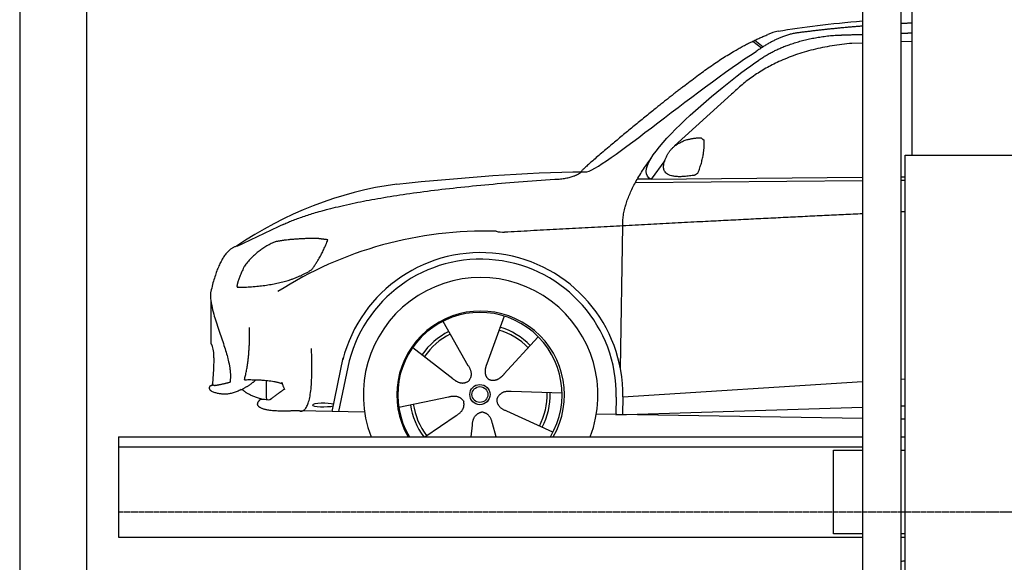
# Model space of a CAD drawing. Header units: millimetres. Extents: x -328 to 6332, y -257 to 8848.
# Tile 3 of 5: x 0 to 2936, y 5015 to 6634. Entities that reach past the tile are written whole.
import ezdxf

# ---------------------------------------------------------------- set-up
doc = ezdxf.new("R2010")
doc.units = ezdxf.units.MM
doc.linetypes.add('GEN3', pattern=[6.25, 5, -1.25])
doc.layers.add('3', color=6, linetype='GEN3')
doc.layers.add('car', color=10, linetype='Continuous')

msp = doc.modelspace()

# ---------------------------------------------------------------- linework, layer by layer
for p, q in [((2513.5, 6950), (2513.5, 3590)), ((2628.5, 3590), (2628.5, 6950)), ((2641, 265), (2641, 6230)), ((2641, 6230), (3003.019, 6230)), ((295, 5390), (2513.5, 5390)), ((295, 5390), (295, 5090)), ((2628.5, 5390), (2641, 5390)), ((295, 5090), (2513.5, 5090)), ((2628.5, 5090), (2641, 5090))]:
    msp.add_line(p, q)
for points in [[(5600, 3550), (5600, 5650), (5600, 8550), (0, 8550), (0, 0), (5600, 0), (5600, 3350), (5698.53, 3350), (5718.661, 3397.939), (5691.114, 3465.733), (5726.078, 3499.63), (5711.245, 3550), (5400, 3550), (5400, 200), (4950, 192.931), (4950, 91.608), (4850, 91.608), (4850, 176.952), (200, 250), (200, 8350), (5400, 8350), (5400, 3550)], [(2662, 6230), (2662, 7370)], [(295, 5360), (2136, 5360), (2513.5, 5360)], [(2513.5, 5100), (2427.5, 5100), (2427.5, 5350), (2513.5, 5350)], [(2628.5, 5350), (2641, 5350)], [(2641, 5100), (2628.5, 5100)]]:
    msp.add_lwpolyline(points)
at = {"layer": '3'}
msp.add_line((5360, 5165), (295, 5165), dxfattribs=at)
at = {"layer": 'car'}
for p, q in [((2186.764, 6570.215), (2212.484, 6550.265)), ((2192.559, 6572.983), (2217.623, 6553.561)), ((2513.5, 6564.352), (2482.134, 6563.436)), ((2662, 6568.689), (2628.5, 6567.71)), ((2122.665, 6411.521), (1953.27, 6257.566)), ((1924.001, 6214.129), (1883.407, 6158.094)), ((1836.51, 6148.75), (2513.5, 6154.132)), ((1883.407, 6158.094), (1842.175, 6158.791)), ((1883.407, 6158.094), (2513.5, 6164.193)), ((2628.5, 6165.305), (2641, 6165.426)), ((2628.5, 6155.046), (2641, 6155.146)), ((1791.48, 5593.563), (1798.674, 6019.108)), ((569.804, 5796.88), (569.804, 5668.621)), ((1262.328, 5734.654), (1336.97, 5602.912)), ((1444.475, 5750.047), (1393, 5607.647)), ((1546.585, 5688.282), (1444.357, 5576.582)), ((1172.032, 5656.628), (1291.556, 5563.669)), ((931.464, 5465.314), (964.868, 5625.743)), ((978.587, 5597.481), (950.994, 5464.966)), ((1798.775, 5509.018), (2513.5, 5554.616)), ((2628.5, 5561.952), (2641, 5562.75)), ((1617.512, 5519.807), (1466.175, 5524.758)), ((1130.385, 5478.639), (1278.745, 5508.918)), ((1779.161, 5508.17), (1778.309, 5457.767)), ((1798.775, 5509.018), (1798.033, 5456.447)), ((1028.454, 5463.585), (834.224, 5467.049)), ((1590.323, 5403.608), (1452.5, 5466.315)), ((1778.276, 5455.833), (2513.5, 5478.695)), ((2628.5, 5482.271), (2641, 5482.66)), ((1208.191, 5390), (1302.034, 5453.599)), ((1720.105, 5458.751), (2513.5, 5445.339)), ((1789.157, 5456.171), (1789.181, 5457.583)), ((2628.5, 5443.395), (2641, 5443.184)), ((1346.237, 5390), (1350.146, 5424.496)), ((1421.39, 5390), (1409.954, 5429.551))]:
    msp.add_line(p, q, dxfattribs=at)
for radius in [30.149, 23.625]:
    msp.add_circle((1372.544, 5515.845), radius, dxfattribs=at)
for centre, radius, start, end in [((2301.143, 6429.846), 174.504, 102.873624, 113.540049), ((1281.56, 5032.678), 1122.346, 98.039453, 124.437686), ((1386.188, 4862.327), 1141.189, 88.248758, 122.671184), ((1447.495, 6117.343), 117.375, 256.985519, 269.188375), ((1374.655, 5515.008), 424.162, 359.190822, 165.728928), ((1374.655, 5515.008), 404.563, 359.031542, 168.237431), ((1374.655, 5515.008), 350, 339.073793, 200.926207), ((1374.655, 5515.008), 250, 329.997924, 210.002076), ((1372.544, 5515.845), 245, 329.092615, 210.907385), ((1372.544, 5515.845), 209.639, 116.262002, 145.39945), ((1372.544, 5515.845), 200.649, 44.115177, 73.546276), ((1372.544, 5515.845), 209.639, 44.262002, 73.39945), ((1372.544, 5515.845), 200.649, 116.115177, 145.546276), ((1372.544, 5515.845), 200.649, 332.115177, 1.546276), ((1372.544, 5515.845), 209.639, 332.262002, 1.39945), ((1372.544, 5515.845), 209.639, 188.262002, 216.890766), ((1372.544, 5515.845), 200.649, 188.115177, 217.546276)]:
    msp.add_arc(centre, radius, start, end, dxfattribs=at)
msp.add_ellipse((906.78, 5484.734), major_axis=(33.601, 0), ratio=0.15727376, start_param=0.51347262, end_param=5.70424138, dxfattribs=at)
for points, degree in [([(2262.264, 6599.964), (2335.027, 6612.603), (2418.655, 6622.621), (2513.5, 6630.258)], 3), ([(2513.5, 6615.065), (2415.963, 6607.391), (2320.793, 6594.953)], 2), ([(2662, 6623.931), (2645.216, 6623.242), (2628.5, 6622.416)], 2), ([(1979.507, 6434.511), (2116.642, 6544.718), (2231.448, 6589.828)], 2), ([(2320.793, 6594.953), (2265.518, 6588.175), (2196.651, 6539.514)], 2), ([(2203.255, 6512.837), (2295.13, 6576.835), (2431.96, 6587.783)], 2), ([(2431.96, 6587.783), (2443.06, 6588.214), (2459.366, 6588.775), (2482.765, 6589.525), (2513.5, 6590.466)], 4), ([(2628.5, 6593.862), (2636.576, 6594.094), (2644.855, 6594.331), (2653.332, 6594.572), (2662, 6594.818)], 4), ([(2482.134, 6563.436), (2257.186, 6544.362), (2122.665, 6411.521)], 2), ([(1683.536, 6180.738), (1710.892, 6161.966), (2019.171, 6428.911), (2196.651, 6539.514)], 3), ([(1883.407, 6158.094), (1800.037, 6197.397), (2091.812, 6436.403), (2203.255, 6512.837)], 3), ([(1979.507, 6434.511), (1898.961, 6373.268), (1797.352, 6288.885), (1669, 6182.478), (1674.943, 6180.62)], 4), ([(1932.102, 6231.855), (1948.338, 6262.286), (1990.927, 6276.733)], 2), ([(1990.927, 6276.733), (2019.586, 6282.759), (2032.489, 6281.649)], 2), ([(2023.122, 6177.486), (2044.04, 6230.679), (2041.034, 6275.542)], 2), ([(2032.489, 6281.649), (2038.589, 6275.634), (2041.034, 6275.542)], 2), ([(2009.672, 6169.685), (1887.628, 6149.822), (1932.102, 6231.855)], 2), ([(1798.674, 6019.108), (1795.555, 6102.651), (1883.39, 6220.767)], 2), ([(1124.594, 6143.994), (1320.74, 6163.741), (1505.811, 6178.509), (1683.536, 6180.738)], 3), ([(1595.848, 6158.094), (1650.864, 6160.47), (1674.646, 6179.611)], 2), ([(2009.672, 6169.685), (2015.677, 6171.471), (2023.122, 6177.486)], 2), ([(783.476, 6022.142), (987.074, 6118.113), (1595.848, 6158.094)], 2), ([(2513.5, 6055.125), (2023.549, 6031.921), (1445.833, 5999.98)], 2), ([(2641, 6061.084), (2634.757, 6060.796), (2628.5, 6060.507)], 2), ([(783.476, 6022.142), (649.796, 5959.029)], 1), ([(759.88, 5970.891), (706.3, 5947.21), (670.205, 5899.368)], 2), ([(886.753, 5981.811), (800.525, 5980.696), (759.88, 5970.891)], 2), ([(870.452, 5888.199), (897.993, 5923.931), (919.405, 5977.469)], 2), ([(919.405, 5977.469), (901.64, 5979.376), (886.753, 5981.811)], 2), ([(649.796, 5959.029), (599.719, 5948.696), (571.306, 5828.413)], 2), ([(670.205, 5899.368), (649.779, 5856.227), (647.771, 5838.099)], 2), ([(649.051, 5835.8), (793.521, 5838.104), (870.452, 5888.199)], 2), ([(571.306, 5828.413), (553.14, 5782.578), (627.736, 5637.305), (631.393, 5599.842), (627.566, 5552.664)], 4), ([(647.771, 5838.099), (651.129, 5837.944), (649.051, 5835.8)], 2), ([(670.205, 5560.215), (687.151, 5620.596), (685.359, 5715.463)], 2), ([(569.804, 5668.621), (584.512, 5650.402), (574.655, 5548.029)], 2), ([(834.224, 5467.049), (878.111, 5456.428), (870.452, 5652.955)], 2), ([(1336.97, 5602.912), (1355.008, 5576.521), (1338.244, 5555.538)], 2), ([(1393, 5607.647), (1388.462, 5595.093), (1384.511, 5581.064), (1388.89, 5567.267), (1399.695, 5560.731)], 4), ([(627.566, 5552.664), (603.228, 5545.445), (581.568, 5542.236)], 2), ([(660.571, 5530.597), (686.492, 5543.045), (704.636, 5560.018)], 2), ([(670.205, 5560.215), (749.461, 5561.512), (783.476, 5548.029)], 2), ([(737.858, 5500.685), (732.55, 5507.469), (739.968, 5557.201), (733.913, 5558.246)], 3), ([(783.476, 5548.029), (777.88, 5561.038), (789.394, 5531.463)], 2), ([(1291.556, 5563.669), (1315.052, 5541.994), (1338.244, 5555.538)], 2), ([(1444.357, 5576.582), (1435.344, 5566.735), (1424.753, 5556.721), (1410.5, 5554.196), (1399.695, 5560.731)], 4), ([(572.604, 5525.276), (561.353, 5533.409), (569.354, 5542.602)], 2), ([(569.354, 5542.602), (572.745, 5543.76), (576.311, 5544.697)], 2), ([(660.571, 5530.597), (615.123, 5506.564), (572.604, 5525.276)], 2), ([(581.568, 5542.236), (575.24, 5543.602), (574.655, 5548.029)], 2), ([(721.973, 5502.149), (680.339, 5513.621), (663.026, 5531.795)], 2), ([(789.394, 5531.463), (788.146, 5531.848), (750.515, 5503.652)], 2), ([(1466.175, 5524.758), (1434.426, 5528.482), (1423.624, 5503.893)], 2), ([(713.822, 5496.74), (719.857, 5509.457), (738.672, 5494.778), (750.515, 5503.652)], 3), ([(1278.745, 5508.918), (1309.418, 5517.918), (1324.194, 5495.49)], 2), ([(1302.034, 5453.599), (1329.908, 5469.247), (1324.194, 5495.49)], 2), ([(1452.5, 5466.315), (1422.395, 5477.064), (1423.624, 5503.893)], 2), ([(1350.146, 5424.496), (1351.066, 5456.45), (1376.961, 5463.571)], 2), ([(1409.954, 5429.551), (1403.685, 5460.897), (1376.961, 5463.571)], 2), ([(2628.5, 5019.117), (2632.649, 5019.337), (2636.816, 5019.553), (2641, 5019.765)], 3)]:
    msp.add_open_spline(points, degree=degree, dxfattribs=at)
msp.add_open_spline([(834.224, 5467.049), (809.55, 5467.489), (753.93, 5463.421), (715.222, 5470.347), (705.431, 5486.823), (713.822, 5496.74)], degree=4, knots=[0, 0, 0, 0, 0, 0.59786584, 1, 1, 1, 1, 1], dxfattribs=at)

doc.saveas('drawing.dxf')
